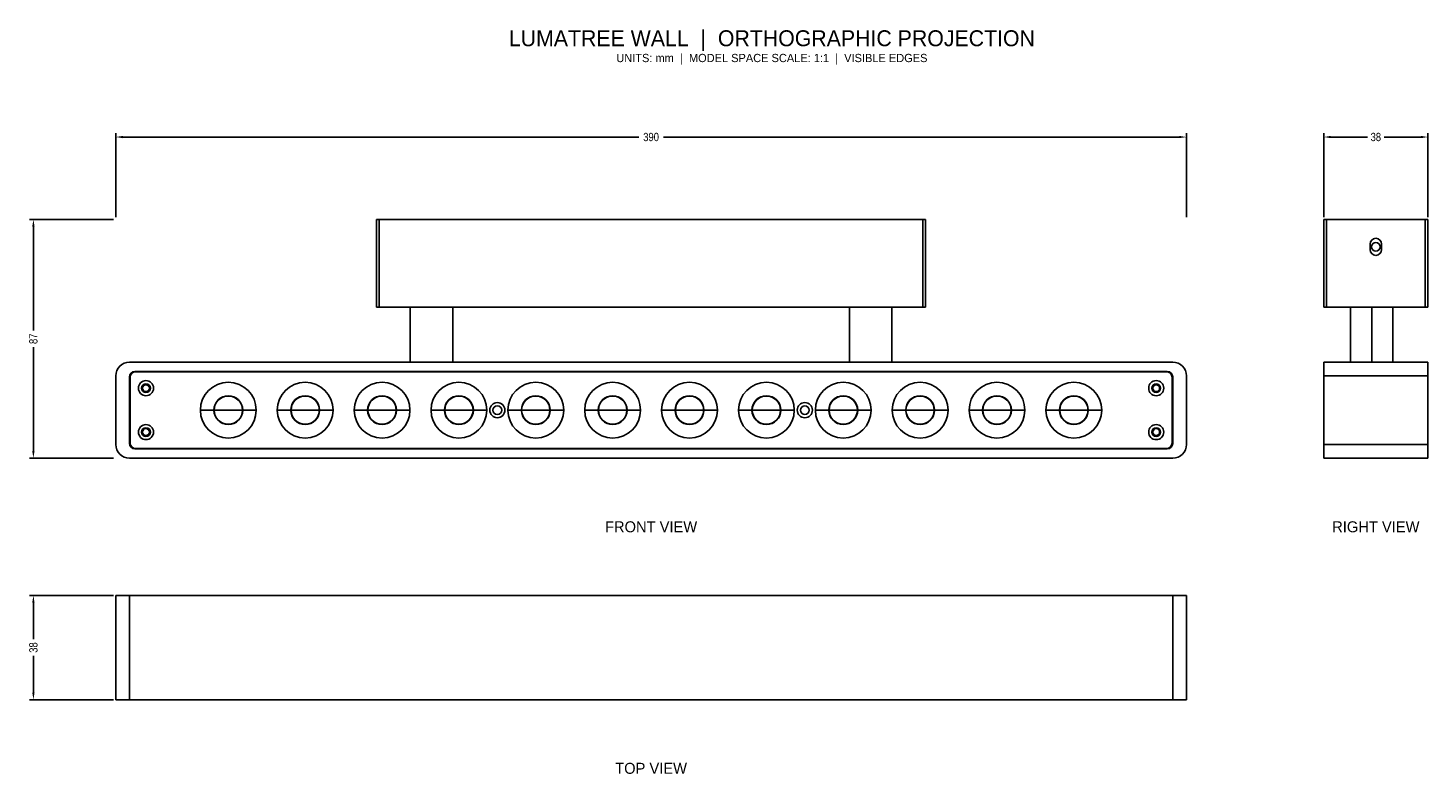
# Model space of a CAD drawing. Header units: millimetres. Extents: x -32 to 478, y -115 to 157.
import ezdxf
from ezdxf.enums import TextEntityAlignment as Align

# ---------------------------------------------------------------- set-up
doc = ezdxf.new("R2010")
doc.units = ezdxf.units.MM
for name, color, linetype, lineweight in [('ANNOTATION', 8, 'Continuous', 25), ('DIMENSIONS', 2, 'Continuous', 25), ('FRONT_VISIBLE', 7, 'Continuous', 25), ('RIGHT_VISIBLE', 5, 'Continuous', 25), ('TOP_VISIBLE', 3, 'Continuous', 25)]:
    doc.layers.add(name, color=color, linetype=linetype, lineweight=lineweight)
doc.styles.add('OpenSansCondensed-Light', font='OpenSansCondensed-Light.ttf')
doc.dimstyles.new('LUMATREE_DIM', dxfattribs={"dimtxt": 3, "dimasz": 2.6, "dimexe": 1.4, "dimexo": 0.8, "dimgap": 1, "dimtad": 1, "dimdec": 1, "dimcen": 2.5, "dimazin": 3, "dimtfac": 1, "dimtmove": 0, "dimatfit": 3})

# ---------------------------------------------------------------- blocks, each defined once
blk = doc.blocks.new('_CLOSEDFILLED')
at = {"color": 0, "linetype": 'BYBLOCK'}
blk.add_solid([(-1, 0.16), (0, 0), (-1, -0.16)], dxfattribs=at)
blk = doc.blocks.new('*D1')
for p, q in [((0, 87.8), (0, 118.4)), ((390, 87.8), (390, 118.4)), ((2.6, 117), (190.5, 117)), ((199.5, 117), (387.4, 117))]:
    blk.add_line(p, q)
at = {"layer": 'Defpoints'}
for p in [(0, 117), (0, 87), (390, 87)]:
    blk.add_point(p, dxfattribs=at)
at = {"layer": 'DIMENSIONS', "xscale": 2.6, "yscale": 2.6, "rotation": 180}
blk.add_blockref('_CLOSEDFILLED', (0, 117), dxfattribs=at)
at = {"layer": 'DIMENSIONS', "xscale": 2.6, "yscale": 2.6}
blk.add_blockref('_CLOSEDFILLED', (390, 117), dxfattribs=at)
at = {"layer": 'DIMENSIONS', "insert": (195, 117), "char_height": 3, "attachment_point": 5, "style": 'OpenSansCondensed-Light'}
blk.add_mtext('390', dxfattribs=at)
blk = doc.blocks.new('*D2')
for p, q in [((-0.8, 87), (-31.4, 87)), ((-30, 46.5), (-30, 84.4)), ((-30, 2.6), (-30, 40.5)), ((-0.8, 0), (-31.4, 0))]:
    blk.add_line(p, q)
at = {"layer": 'Defpoints'}
for p in [(0, 87), (-30, 0), (0, 0)]:
    blk.add_point(p, dxfattribs=at)
at = {"layer": 'DIMENSIONS', "xscale": 2.6, "yscale": 2.6}
for p, rotation in [((-30, 87), 90), ((-30, 0), 270)]:
    blk.add_blockref('_CLOSEDFILLED', p, dxfattribs=dict(at, rotation=rotation))
at = {"layer": 'DIMENSIONS', "insert": (-30, 43.5), "char_height": 3, "attachment_point": 5, "rotation": 90, "style": 'OpenSansCondensed-Light'}
blk.add_mtext('87', dxfattribs=at)
blk = doc.blocks.new('*D3')
for p, q in [((-0.8, -50), (-31.4, -50)), ((-30, -66), (-30, -52.6)), ((-30, -85.4), (-30, -72)), ((-0.8, -88), (-31.4, -88))]:
    blk.add_line(p, q)
at = {"layer": 'Defpoints'}
for p in [(0, -50), (-30, -88), (0, -88)]:
    blk.add_point(p, dxfattribs=at)
at = {"layer": 'DIMENSIONS', "xscale": 2.6, "yscale": 2.6}
for p, rotation in [((-30, -50), 90), ((-30, -88), 270)]:
    blk.add_blockref('_CLOSEDFILLED', p, dxfattribs=dict(at, rotation=rotation))
at = {"layer": 'DIMENSIONS', "insert": (-30, -69), "char_height": 3, "attachment_point": 5, "rotation": 90, "style": 'OpenSansCondensed-Light'}
blk.add_mtext('38', dxfattribs=at)
blk = doc.blocks.new('*D4')
for p, q in [((440, 87.8), (440, 118.4)), ((478, 87.8), (478, 118.4)), ((442.6, 117), (456, 117)), ((462, 117), (475.4, 117))]:
    blk.add_line(p, q)
at = {"layer": 'Defpoints'}
for p in [(440, 117), (440, 87), (478, 87)]:
    blk.add_point(p, dxfattribs=at)
at = {"layer": 'DIMENSIONS', "xscale": 2.6, "yscale": 2.6, "rotation": 180}
blk.add_blockref('_CLOSEDFILLED', (440, 117), dxfattribs=at)
at = {"layer": 'DIMENSIONS', "xscale": 2.6, "yscale": 2.6}
blk.add_blockref('_CLOSEDFILLED', (478, 117), dxfattribs=at)
at = {"layer": 'DIMENSIONS', "insert": (459, 117), "char_height": 3, "attachment_point": 5, "style": 'OpenSansCondensed-Light'}
blk.add_mtext('38', dxfattribs=at)

msp = doc.modelspace()

# ---------------------------------------------------------------- linework, layer by layer
at = {"layer": 'FRONT_VISIBLE'}
for p, q in [((95, 55), (95, 87)), ((294, 87), (96, 87)), ((96, 87), (96, 55)), ((294, 55), (294, 87)), ((295, 87), (295, 55)), ((294, 55), (96, 55)), ((107.25, 55), (107.25, 35)), ((122.75, 55), (122.75, 35)), ((267.25, 55), (267.25, 35)), ((282.75, 55), (282.75, 35)), ((5, 35), (385, 35)), ((7, 31.6), (383, 31.6)), ((382.75, 31.5), (7.25, 31.5)), ((0, 30), (0, 5)), ((5, 5.4), (5, 29.6)), ((5.25, 29.5), (5.25, 5.5)), ((384.75, 5.5), (384.75, 29.5)), ((385, 29.6), (385, 5.4)), ((390, 5), (390, 30)), ((30.84, 17.5), (35.75, 17.5)), ((51.16, 17.5), (46.25, 17.5)), ((58.84, 17.5), (63.75, 17.5)), ((79.16, 17.5), (74.25, 17.5)), ((86.84, 17.5), (91.75, 17.5)), ((107.16, 17.5), (102.25, 17.5)), ((114.84, 17.5), (119.75, 17.5)), ((135.16, 17.5), (130.25, 17.5)), ((142.84, 17.5), (147.75, 17.5)), ((163.16, 17.5), (158.25, 17.5)), ((170.84, 17.5), (175.75, 17.5)), ((191.16, 17.5), (186.25, 17.5)), ((198.84, 17.5), (203.75, 17.5)), ((219.16, 17.5), (214.25, 17.5)), ((226.84, 17.5), (231.75, 17.5)), ((247.16, 17.5), (242.25, 17.5)), ((254.84, 17.5), (259.75, 17.5)), ((275.16, 17.5), (270.25, 17.5)), ((282.84, 17.5), (287.75, 17.5)), ((303.16, 17.5), (298.25, 17.5)), ((310.84, 17.5), (315.75, 17.5)), ((331.16, 17.5), (326.25, 17.5)), ((338.84, 17.5), (343.75, 17.5)), ((359.16, 17.5), (354.25, 17.5)), ((385, 0), (5, 0)), ((383, 3.4), (7, 3.4)), ((7.25, 3.5), (382.75, 3.5))]:
    msp.add_line(p, q, dxfattribs=at)
for points in [[(96, 87), (95.89, 87), (95.78, 87), (95.67, 87), (95.57, 87), (95.47, 87), (95.38, 87), (95.29, 87), (95.22, 87), (95.15, 87), (95.1, 87), (95.06, 87), (95.03, 87), (95.01, 87), (95, 87)], [(295, 87), (294.99, 87), (294.97, 87), (294.94, 87), (294.9, 87), (294.85, 87), (294.78, 87), (294.71, 87), (294.62, 87), (294.53, 87), (294.43, 87), (294.33, 87), (294.22, 87), (294.11, 87), (294, 87)], [(95, 55), (95.01, 55), (95.03, 55), (95.06, 55), (95.1, 55), (95.15, 55), (95.22, 55), (95.29, 55), (95.38, 55), (95.47, 55), (95.57, 55), (95.67, 55), (95.78, 55), (95.89, 55), (96, 55)], [(294, 55), (294.11, 55), (294.22, 55), (294.33, 55), (294.43, 55), (294.53, 55), (294.62, 55), (294.71, 55), (294.78, 55), (294.85, 55), (294.9, 55), (294.94, 55), (294.97, 55), (294.99, 55), (295, 55)], [(35.85, 17.5), (36.02, 17.5), (36.38, 17.5), (36.92, 17.5), (37.6, 17.5), (38.39, 17.5), (39.24, 17.5), (41, 17.5)], [(46.15, 17.5), (45.98, 17.5), (45.62, 17.5), (45.08, 17.5), (44.4, 17.5), (43.61, 17.5), (42.76, 17.5), (41, 17.5)], [(63.85, 17.5), (64.02, 17.5), (64.38, 17.5), (64.92, 17.5), (65.6, 17.5), (66.39, 17.5), (67.24, 17.5), (69, 17.5)], [(74.15, 17.5), (73.98, 17.5), (73.62, 17.5), (73.08, 17.5), (72.4, 17.5), (71.61, 17.5), (70.76, 17.5), (69, 17.5)], [(91.85, 17.5), (92.02, 17.5), (92.38, 17.5), (92.92, 17.5), (93.6, 17.5), (94.39, 17.5), (95.24, 17.5), (97, 17.5)], [(102.15, 17.5), (101.98, 17.5), (101.62, 17.5), (101.08, 17.5), (100.4, 17.5), (99.61, 17.5), (98.76, 17.5), (97, 17.5)], [(119.85, 17.5), (120.02, 17.5), (120.38, 17.5), (120.92, 17.5), (121.6, 17.5), (122.39, 17.5), (123.24, 17.5), (125, 17.5)], [(130.15, 17.5), (129.98, 17.5), (129.62, 17.5), (129.08, 17.5), (128.4, 17.5), (127.61, 17.5), (126.76, 17.5), (125, 17.5)], [(147.85, 17.5), (148.02, 17.5), (148.38, 17.5), (148.92, 17.5), (149.6, 17.5), (150.39, 17.5), (151.24, 17.5), (153, 17.5)], [(158.15, 17.5), (157.98, 17.5), (157.62, 17.5), (157.08, 17.5), (156.4, 17.5), (155.61, 17.5), (154.76, 17.5), (153, 17.5)], [(175.85, 17.5), (176.02, 17.5), (176.38, 17.5), (176.92, 17.5), (177.6, 17.5), (178.39, 17.5), (179.24, 17.5), (181, 17.5)], [(186.15, 17.5), (185.98, 17.5), (185.62, 17.5), (185.08, 17.5), (184.4, 17.5), (183.61, 17.5), (182.76, 17.5), (181, 17.5)], [(203.85, 17.5), (204.02, 17.5), (204.38, 17.5), (204.92, 17.5), (205.6, 17.5), (206.39, 17.5), (207.24, 17.5), (209, 17.5)], [(214.15, 17.5), (213.98, 17.5), (213.62, 17.5), (213.08, 17.5), (212.4, 17.5), (211.61, 17.5), (210.76, 17.5), (209, 17.5)], [(231.85, 17.5), (232.02, 17.5), (232.38, 17.5), (232.92, 17.5), (233.6, 17.5), (234.39, 17.5), (235.24, 17.5), (237, 17.5)], [(242.15, 17.5), (241.98, 17.5), (241.62, 17.5), (241.08, 17.5), (240.4, 17.5), (239.61, 17.5), (238.76, 17.5), (237, 17.5)], [(259.85, 17.5), (260.02, 17.5), (260.38, 17.5), (260.92, 17.5), (261.6, 17.5), (262.39, 17.5), (263.24, 17.5), (265, 17.5)], [(270.15, 17.5), (269.98, 17.5), (269.62, 17.5), (269.08, 17.5), (268.4, 17.5), (267.61, 17.5), (266.76, 17.5), (265, 17.5)], [(287.85, 17.5), (288.02, 17.5), (288.38, 17.5), (288.92, 17.5), (289.6, 17.5), (290.39, 17.5), (291.24, 17.5), (293, 17.5)], [(298.15, 17.5), (297.98, 17.5), (297.62, 17.5), (297.08, 17.5), (296.4, 17.5), (295.61, 17.5), (294.76, 17.5), (293, 17.5)], [(315.85, 17.5), (316.02, 17.5), (316.38, 17.5), (316.92, 17.5), (317.6, 17.5), (318.39, 17.5), (319.24, 17.5), (321, 17.5)], [(326.15, 17.5), (325.98, 17.5), (325.62, 17.5), (325.08, 17.5), (324.4, 17.5), (323.61, 17.5), (322.76, 17.5), (321, 17.5)], [(343.85, 17.5), (344.02, 17.5), (344.38, 17.5), (344.92, 17.5), (345.6, 17.5), (346.39, 17.5), (347.24, 17.5), (349, 17.5)], [(354.15, 17.5), (353.98, 17.5), (353.62, 17.5), (353.08, 17.5), (352.4, 17.5), (351.61, 17.5), (350.76, 17.5), (349, 17.5)]]:
    msp.add_lwpolyline(points, dxfattribs=at)
for centre, radius, start, end in [((5, 30), 5, 90, 180), ((7, 29.6), 2, 90, 180), ((7.25, 29.5), 2, 90, 180), ((382.75, 29.5), 2, 0, 90), ((383, 29.6), 2, 0, 90), ((385, 30), 5, 0, 90), ((11, 25.5), 2.75, 0, 180), ((11, 25.5), 2.75, 180, 0), ((11, 25.5), 1.6, 90, 270), ((11, 25.5), 1.25, 90, 270), ((11, 25.5), 1.6, 270, 90), ((11, 25.5), 1.25, 270, 90), ((41, 17.5), 10.16, 0, 180), ((69, 17.5), 10.16, 0, 180), ((97, 17.5), 10.16, 0, 180), ((125, 17.5), 10.16, 0, 180), ((153, 17.5), 10.16, 0, 180), ((181, 17.5), 10.16, 0, 180), ((209, 17.5), 10.16, 0, 180), ((237, 17.5), 10.16, 0, 180), ((265, 17.5), 10.16, 0, 180), ((293, 17.5), 10.16, 0, 180), ((321, 17.5), 10.16, 0, 180), ((349, 17.5), 10.16, 0, 180), ((379, 25.5), 2.75, 0, 180), ((379, 25.5), 2.75, 180, 0), ((379, 25.5), 1.6, 90, 270), ((379, 25.5), 1.25, 90, 270), ((379, 25.5), 1.6, 270, 90), ((379, 25.5), 1.25, 270, 90), ((41, 17.5), 5.25, 0, 180), ((41, 17.5), 5.15, 0, 180), ((69, 17.5), 5.25, 0, 180), ((69, 17.5), 5.15, 0, 180), ((97, 17.5), 5.25, 0, 180), ((97, 17.5), 5.15, 0, 180), ((125, 17.5), 5.25, 0, 180), ((125, 17.5), 5.15, 0, 180), ((153, 17.5), 5.25, 0, 180), ((153, 17.5), 5.15, 0, 180), ((181, 17.5), 5.25, 0, 180), ((181, 17.5), 5.15, 0, 180), ((209, 17.5), 5.25, 0, 180), ((209, 17.5), 5.15, 0, 180), ((237, 17.5), 5.25, 0, 180), ((237, 17.5), 5.15, 0, 180), ((265, 17.5), 5.25, 0, 180), ((265, 17.5), 5.15, 0, 180), ((293, 17.5), 5.25, 0, 180), ((293, 17.5), 5.15, 0, 180), ((321, 17.5), 5.25, 0, 180), ((321, 17.5), 5.15, 0, 180), ((349, 17.5), 5.25, 0, 180), ((349, 17.5), 5.15, 0, 180), ((41, 17.5), 10.16, 180, 360), ((41, 17.5), 5.25, 180, 360), ((41, 17.5), 5.15, 180, 360), ((69, 17.5), 10.16, 180, 360), ((69, 17.5), 5.25, 180, 360), ((69, 17.5), 5.15, 180, 360), ((97, 17.5), 10.16, 180, 360), ((97, 17.5), 5.25, 180, 360), ((97, 17.5), 5.15, 180, 360), ((125, 17.5), 10.16, 180, 360), ((125, 17.5), 5.25, 180, 360), ((125, 17.5), 5.15, 180, 360), ((139, 17.5), 2.75, 0, 180), ((139, 17.5), 2.75, 180, 360), ((139, 17.5), 1.6, 90, 270), ((139, 17.5), 1.6, 270, 90), ((153, 17.5), 10.16, 180, 360), ((153, 17.5), 5.25, 180, 360), ((153, 17.5), 5.15, 180, 360), ((181, 17.5), 10.16, 180, 360), ((181, 17.5), 5.25, 180, 360), ((181, 17.5), 5.15, 180, 360), ((209, 17.5), 10.16, 180, 360), ((209, 17.5), 5.25, 180, 360), ((209, 17.5), 5.15, 180, 360), ((237, 17.5), 10.16, 180, 360), ((237, 17.5), 5.25, 180, 360), ((237, 17.5), 5.15, 180, 360), ((251, 17.5), 2.75, 0, 180), ((251, 17.5), 2.75, 180, 360), ((251, 17.5), 1.6, 90, 270), ((251, 17.5), 1.6, 270, 90), ((265, 17.5), 10.16, 180, 360), ((265, 17.5), 5.25, 180, 360), ((265, 17.5), 5.15, 180, 360), ((293, 17.5), 10.16, 180, 360), ((293, 17.5), 5.25, 180, 360), ((293, 17.5), 5.15, 180, 360), ((321, 17.5), 10.16, 180, 360), ((321, 17.5), 5.25, 180, 360), ((321, 17.5), 5.15, 180, 360), ((349, 17.5), 10.16, 180, 360), ((349, 17.5), 5.25, 180, 360), ((349, 17.5), 5.15, 180, 360), ((11, 9.5), 2.75, 0, 180), ((11, 9.5), 1.6, 90, 270), ((11, 9.5), 1.25, 90, 270), ((11, 9.5), 1.6, 270, 90), ((11, 9.5), 1.25, 270, 90), ((379, 9.5), 2.75, 0, 180), ((379, 9.5), 1.6, 90, 270), ((379, 9.5), 1.25, 90, 270), ((379, 9.5), 1.6, 270, 90), ((379, 9.5), 1.25, 270, 90), ((7, 5.4), 2, 180, 270), ((7.25, 5.5), 2, 180, 270), ((11, 9.5), 2.75, 180, 0), ((379, 9.5), 2.75, 180, 0), ((382.75, 5.5), 2, 270, 0), ((383, 5.4), 2, 270, 0), ((5, 5), 5, 180, 270), ((385, 5), 5, 270, 0)]:
    msp.add_arc(centre, radius, start, end, dxfattribs=at)
at = {"layer": 'RIGHT_VISIBLE'}
for p, q in [((440, 55), (440, 87)), ((477, 87), (441, 87)), ((441, 87), (441, 55)), ((477, 55), (477, 87)), ((478, 87), (478, 55)), ((456.9, 78), (456.9, 76)), ((461.1, 76), (461.1, 78)), ((477, 55), (441, 55)), ((449.75, 35), (449.75, 55)), ((457.5, 55), (457.5, 35)), ((465.25, 35), (465.25, 55)), ((440, 35), (478, 35)), ((440, 5), (440, 30)), ((478, 30), (440, 30)), ((478, 30), (478, 5)), ((440, 5), (478, 5)), ((478, 0), (440, 0))]:
    msp.add_line(p, q, dxfattribs=at)
for points in [[(441, 87), (440.89, 87), (440.78, 87), (440.67, 87), (440.57, 87), (440.47, 87), (440.38, 87), (440.29, 87), (440.22, 87), (440.15, 87), (440.1, 87), (440.06, 87), (440.03, 87), (440.01, 87), (440, 87)], [(478, 87), (477.99, 87), (477.97, 87), (477.94, 87), (477.9, 87), (477.85, 87), (477.78, 87), (477.71, 87), (477.62, 87), (477.53, 87), (477.43, 87), (477.33, 87), (477.22, 87), (477.11, 87), (477, 87)], [(440, 55), (440.01, 55), (440.03, 55), (440.06, 55), (440.1, 55), (440.15, 55), (440.22, 55), (440.29, 55), (440.38, 55), (440.47, 55), (440.57, 55), (440.67, 55), (440.78, 55), (440.89, 55), (441, 55)], [(477, 55), (477.11, 55), (477.22, 55), (477.33, 55), (477.43, 55), (477.53, 55), (477.62, 55), (477.71, 55), (477.78, 55), (477.85, 55), (477.9, 55), (477.94, 55), (477.97, 55), (477.99, 55), (478, 55)], [(440, 35), (440, 34.97), (440, 34.87), (440, 34.72), (440, 34.5), (440, 34.23), (440, 33.91), (440, 33.54), (440, 33.12), (440, 32.66), (440, 32.17), (440, 31.65), (440, 31.11), (440, 30.56), (440, 30)], [(478, 30), (478, 30.56), (478, 31.11), (478, 31.65), (478, 32.17), (478, 32.66), (478, 33.12), (478, 33.54), (478, 33.91), (478, 34.23), (478, 34.5), (478, 34.72), (478, 34.87), (478, 34.97), (478, 35)], [(440, 5), (440, 4.44), (440, 3.89), (440, 3.35), (440, 2.83), (440, 2.34), (440, 1.88), (440, 1.46), (440, 1.09), (440, 0.77), (440, 0.5), (440, 0.28), (440, 0.13), (440, 0.03), (440, 0)], [(478, 0), (478, 0.03), (478, 0.13), (478, 0.28), (478, 0.5), (478, 0.77), (478, 1.09), (478, 1.46), (478, 1.88), (478, 2.34), (478, 2.83), (478, 3.35), (478, 3.89), (478, 4.44), (478, 5)]]:
    msp.add_lwpolyline(points, dxfattribs=at)
for centre, radius, start, end in [((459, 78), 2.1, 90, 180), ((459, 77), 1.6, 90, 270), ((459, 78), 2.1, 0, 90), ((459, 77), 1.6, 270, 90), ((459, 76), 2.1, 180, 270), ((459, 76), 2.1, 270, 0)]:
    msp.add_arc(centre, radius, start, end, dxfattribs=at)
at = {"layer": 'TOP_VISIBLE'}
for p, q in [((0, -88), (0, -50)), ((385, -50), (5, -50)), ((5, -50), (5, -88)), ((385, -88), (385, -50)), ((390, -50), (390, -88)), ((385, -88), (5, -88))]:
    msp.add_line(p, q, dxfattribs=at)
for points in [[(5, -50), (4.44, -50), (3.89, -50), (3.35, -50), (2.83, -50), (2.34, -50), (1.88, -50), (1.46, -50), (1.09, -50), (0.77, -50), (0.5, -50), (0.28, -50), (0.13, -50), (0.03, -50), (0, -50)], [(390, -50), (389.97, -50), (389.87, -50), (389.72, -50), (389.5, -50), (389.23, -50), (388.91, -50), (388.54, -50), (388.12, -50), (387.66, -50), (387.17, -50), (386.65, -50), (386.11, -50), (385.56, -50), (385, -50)], [(0, -88), (0.03, -88), (0.13, -88), (0.28, -88), (0.5, -88), (0.77, -88), (1.09, -88), (1.46, -88), (1.88, -88), (2.34, -88), (2.83, -88), (3.35, -88), (3.89, -88), (4.44, -88), (5, -88)], [(385, -88), (385.56, -88), (386.11, -88), (386.65, -88), (387.17, -88), (387.66, -88), (388.12, -88), (388.54, -88), (388.91, -88), (389.23, -88), (389.5, -88), (389.72, -88), (389.87, -88), (389.97, -88), (390, -88)]]:
    msp.add_lwpolyline(points, dxfattribs=at)

# ---------------------------------------------------------------- texts
at = {"layer": 'ANNOTATION'}
for s, height, p in [('LUMATREE WALL  |  ORTHOGRAPHIC PROJECTION', 5.8, (239, 153)), ('UNITS: mm  |  MODEL SPACE SCALE: 1:1  |  VISIBLE EDGES', 3, (239, 145.8)), ('FRONT VIEW', 4, (195, -25)), ('RIGHT VIEW', 4, (459, -25)), ('TOP VIEW', 4, (195, -113))]:
    msp.add_text(s, height=height, dxfattribs=at).set_placement(p, align=Align.MIDDLE_CENTER)

# ---------------------------------------------------------------- dimensions: what is measured, and where the dimension line sits
at = {"layer": 'DIMENSIONS'}
for base, p1, p2, picture, middle in [((0, 117), (0, 87), (390, 87), '*D1', (195, 117)), ((440, 117), (440, 87), (478, 87), '*D4', (459, 117))]:
    dim = msp.add_linear_dim(base=base, p1=p1, p2=p2, dimstyle='LUMATREE_DIM', dxfattribs=at)
    dim.commit()
    dim.dimension.update_dxf_attribs({"geometry": picture, "text_midpoint": middle})
for base, p1, p2, picture, middle in [((-30, 0), (0, 0), (0, 87), '*D2', (-30, 43.5)), ((-30, -88), (0, -88), (0, -50), '*D3', (-30, -69))]:
    dim = msp.add_linear_dim(base=base, p1=p1, p2=p2, angle=90, dimstyle='LUMATREE_DIM', dxfattribs=at)
    dim.commit()
    dim.dimension.update_dxf_attribs({"geometry": picture, "text_midpoint": middle})

doc.saveas('drawing.dxf')
